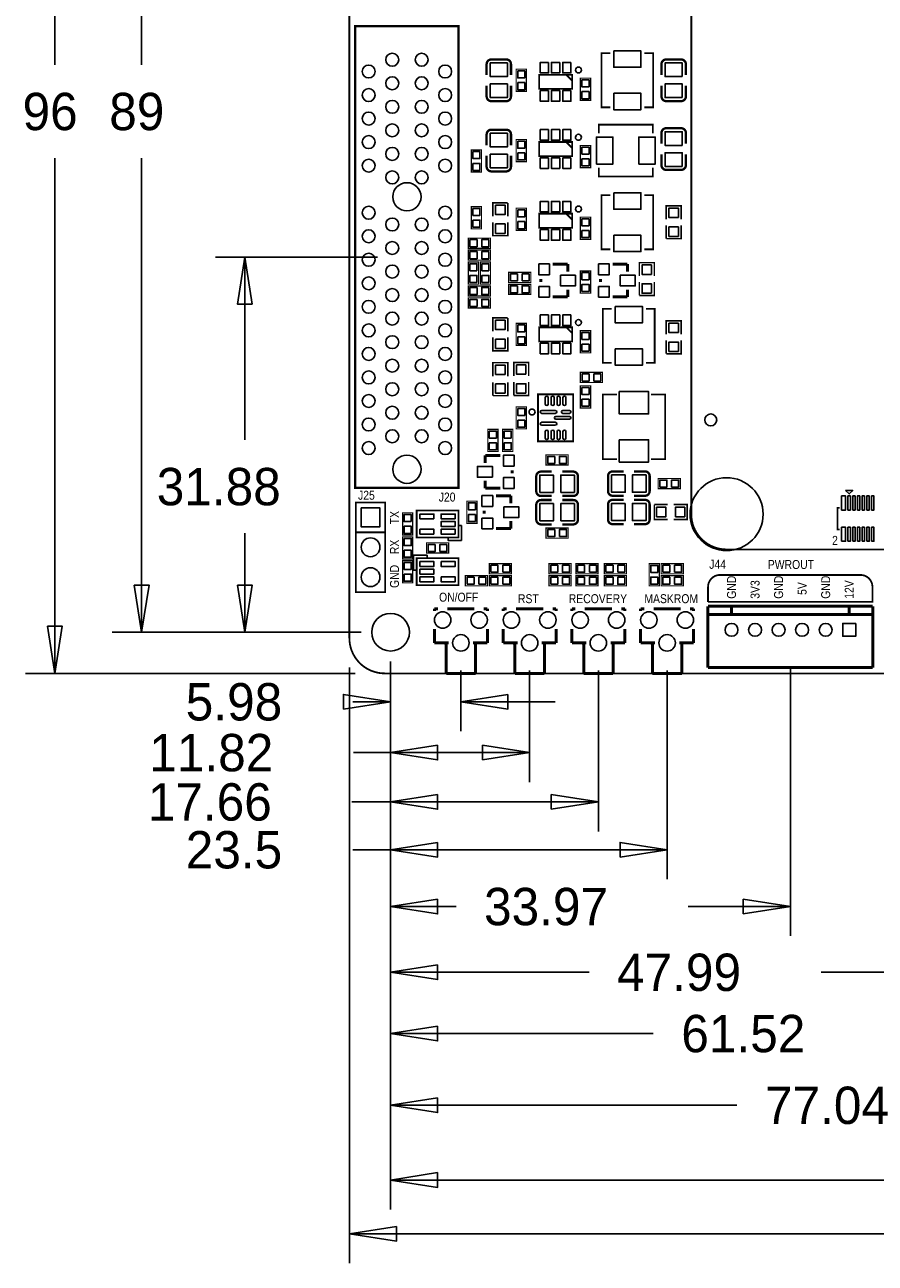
# Model space of a CAD drawing. Extents: x -28 to 211, y -50 to 129.
# Tile 1 of 18: x -28 to 45, y -50 to 55. Entities that reach past the tile are written whole.
import ezdxf

# ---------------------------------------------------------------- set-up
doc = ezdxf.new("R2010")
doc.units = 0
for name, color, linetype in [('BG_DIMEMSION_TOP', 161, 'CONTINUOUS'), ('BG_OUTLINE', 12, 'CONTINUOUS'), ('BG_SILKSCREEN_TOP', 7, 'CONTINUOUS'), ('PG_SILKSCREEN_TOP', 253, 'CONTINUOUS'), ('PIN_TOP', 92, 'CONTINUOUS')]:
    doc.layers.add(name, color=color, linetype=linetype)

msp = doc.modelspace()

# ---------------------------------------------------------------- linework, layer by layer
at = {"layer": 'BG_DIMEMSION_TOP'}
for points in [[(-25.019, 51.72075), (-25.019, 95.999986)], [(-17.653, 51.72075), (-17.653, 92.499993)], [(-25.019, 43.78325), (-25.019, 0)], [(-17.653, 43.78325), (-17.653, 3.499993)], [(2.390013, 35.384892), (-11.389893, 35.384892)], [(-8.265058, 31.3849), (-8.89, 35.384892), (-9.514942, 31.3849), (-8.265058, 31.3849)], [(-8.89, 19.84375), (-8.89, 35.384892)], [(-8.89, 11.90625), (-8.89, 3.499993)], [(-18.277942, 7.499985), (-17.653, 3.499993), (-17.028058, 7.499985), (-18.277942, 7.499985)], [(-9.514942, 7.499985), (-8.89, 3.499993), (-8.265058, 7.499985), (-9.514942, 7.499985)], [(-25.643942, 3.999992), (-25.019, 0), (-24.394058, 3.999992), (-25.643942, 3.999992)], [(1.0001, 3.499993), (-20.152893, 3.499993)], [(1.0001, 3.499993), (-11.389893, 3.499993)], [(0.500101, 0), (-27.518893, 0)], [(0, 0.500101), (0, -50.124893)], [(3.499993, 1.0001), (3.499993, -45.552893)], [(3.499993, 1.0001), (3.499993, -39.202893)], [(3.499993, 1.0001), (3.499993, -33.106893)], [(3.499993, 1.0001), (3.499993, -27.899893)], [(3.499993, 1.0001), (3.499993, -22.311893)], [(3.499993, 1.0001), (3.499993, -17.485893)], [(3.499993, 1.0001), (3.499993, -13.421893)], [(3.499993, 1.0001), (3.499993, -9.230893)], [(3.499993, 1.0001), (3.499993, -4.912893)], [(9.476994, 0.242011), (9.476994, -4.912893)], [(15.318994, 0.242011), (15.318994, -9.230893)], [(21.160994, 0.242011), (21.160994, -13.421893)], [(27.002994, 0.242011), (27.002994, -17.485893)], [(37.474982, 0.599999), (37.474982, -22.311893)], [(-0.499999, -3.037942), (3.499993, -2.413), (-0.499999, -1.788058), (-0.499999, -3.037942)], [(13.476986, -1.788058), (9.476994, -2.413), (13.476986, -3.037942), (13.476986, -1.788058)], [(0.28575, -2.413), (3.499993, -2.413)], [(17.476978, -2.413), (9.476994, -2.413)], [(7.499985, -6.106058), (3.499993, -6.731), (7.499985, -7.355942), (7.499985, -6.106058)], [(11.319002, -7.355942), (15.318994, -6.731), (11.319002, -6.106058), (11.319002, -7.355942)], [(0.33655, -6.731), (3.499993, -6.731)], [(3.499993, -6.731), (15.318994, -6.731)], [(7.499985, -10.297058), (3.499993, -10.922), (7.499985, -11.546942), (7.499985, -10.297058)], [(17.161002, -11.546942), (21.160994, -10.922), (17.161002, -10.297058), (17.161002, -11.546942)], [(0.20955, -10.922), (3.499993, -10.922)], [(3.499993, -10.922), (21.160994, -10.922)], [(7.499985, -14.361058), (3.499993, -14.986), (7.499985, -15.610942), (7.499985, -14.361058)], [(23.003002, -15.610942), (27.002994, -14.986), (23.003002, -14.361058), (23.003002, -15.610942)], [(0.28575, -14.986), (3.499993, -14.986)], [(3.499993, -14.986), (27.002994, -14.986)], [(7.499985, -19.187058), (3.499993, -19.812), (7.499985, -20.436942), (7.499985, -19.187058)], [(9.06145, -19.812), (3.499993, -19.812)], [(28.78455, -19.812), (37.474982, -19.812)], [(33.47499, -20.436942), (37.474982, -19.812), (33.47499, -19.187058), (33.47499, -20.436942)], [(7.499985, -24.775058), (3.499993, -25.4), (7.499985, -26.024942), (7.499985, -24.775058)], [(20.36445, -25.4), (3.499993, -25.4)], [(40.08755, -25.4), (51.490982, -25.4)], [(7.499985, -29.982058), (3.499993, -30.607), (7.499985, -31.231942), (7.499985, -29.982058)], [(25.82545, -30.607), (3.499993, -30.607)], [(7.499985, -36.078058), (3.499993, -36.703), (7.499985, -37.327942), (7.499985, -36.078058)], [(32.93745, -36.703), (3.499993, -36.703)], [(7.499985, -42.428058), (3.499993, -43.053), (7.499985, -43.677942), (7.499985, -42.428058)], [(77.99705, -43.053), (3.499993, -43.053)], [(3.999992, -47.000058), (0, -47.625), (3.999992, -48.249942), (3.999992, -47.000058)], [(77.99705, -47.625), (0, -47.625)]]:
    msp.add_lwpolyline(points, dxfattribs=at)
at = {"layer": 'BG_OUTLINE', "const_width": 0.1524}
msp.add_lwpolyline([(0, 2.999994), (0, 92.999992, -0.414214), (2.999994, 95.999986), (170.000016, 95.999986, -0.414214), (173.00001, 92.999992), (173.00001, 2.999994, -0.414214), (170.000016, 0), (2.999994, 0, -0.414214), (0, 2.999994)], format="xyb", dxfattribs=at)
at = {"layer": 'BG_SILKSCREEN_TOP', "const_width": 0.1524}
for points in [[(29.056203, 59.532774), (29.056203, 13.532866)], [(32.056197, 10.532872), (98.056319, 10.532872)]]:
    msp.add_lwpolyline(points, dxfattribs=at)
for points in [[(29.056203, 13.532866, 0.414214), (32.056197, 10.532872)], [(30.48, 6.079998), (44.45, 6.079998), (44.45, 7.349998, 0.414214), (43.434, 8.365998), (31.496, 8.365998, 0.414214), (30.48, 7.349998), (30.48, 6.079998)]]:
    msp.add_lwpolyline(points, format="xyb", dxfattribs=at)
at = {"layer": 'PG_SILKSCREEN_TOP'}
for points, const_width in [([(9.279915, 54.99989), (9.279915, 15.769895), (0.499897, 15.769895), (0.499897, 54.99989), (9.279915, 54.99989)], 0.2), ([(22.169501, 52.705483), (21.419515, 52.705483), (21.419515, 48.105492), (22.169501, 48.105492)], 0.150012), ([(25.069521, 48.105492), (25.819506, 48.105492), (25.819506, 52.705483), (25.069521, 52.705483)], 0.150012), ([(11.66495, 51.773074), (11.66495, 50.853086)], 0.199898), ([(26.52395, 51.773074), (26.52395, 50.853086)], 0.199898), ([(15.0368, 51.342798), (15.0368, 49.463198), (14.1732, 49.463198), (14.1732, 51.342798), (15.0368, 51.342798)], 0.1016), ([(18.925997, 49.675999), (18.925997, 50.875997), (16.126003, 50.875997), (16.126003, 49.675999), (18.925997, 49.675999)], 0.150012), ([(18.925997, 50.375998), (18.425998, 50.875997)], 0.150012), ([(19.6342, 48.701198), (19.6342, 50.580798), (20.4978, 50.580798), (20.4978, 48.701198), (19.6342, 48.701198)], 0.1016), ([(13.73505, 49.032922), (13.73505, 49.95291)], 0.199898), ([(28.59405, 49.032922), (28.59405, 49.95291)], 0.199898), ([(25.792506, 45.881519), (25.792506, 46.631504), (21.192515, 46.631504), (21.192515, 45.881519)], 0.150012), ([(11.66495, 45.804074), (11.66495, 44.884086)], 0.199898), ([(15.0368, 45.373798), (15.0368, 43.494198), (14.1732, 43.494198), (14.1732, 45.373798), (15.0368, 45.373798)], 0.1016), ([(26.52395, 45.931074), (26.52395, 45.011086)], 0.199898), ([(11.2268, 44.484798), (11.2268, 42.605198), (10.3632, 42.605198), (10.3632, 44.484798), (11.2268, 44.484798)], 0.1016), ([(18.925997, 43.960999), (18.925997, 45.160997), (16.126003, 45.160997), (16.126003, 43.960999), (18.925997, 43.960999)], 0.150012), ([(18.925997, 44.660998), (18.425998, 45.160997)], 0.150012), ([(19.6342, 42.986198), (19.6342, 44.865798), (20.4978, 44.865798), (20.4978, 42.986198), (19.6342, 42.986198)], 0.1016), ([(28.59405, 43.190922), (28.59405, 44.11091)], 0.199898), ([(13.73505, 43.063922), (13.73505, 43.98391)], 0.199898), ([(21.192515, 42.981499), (21.192515, 42.231513), (25.792506, 42.231513), (25.792506, 42.981499)], 0.150012), ([(12.192, 38.845998), (12.192, 39.988998), (13.462, 39.988998)], 0.127), ([(13.462, 39.988998), (13.462, 38.845998)], 0.127), ([(22.169501, 40.640483), (21.419515, 40.640483), (21.419515, 36.040492), (22.169501, 36.040492)], 0.150012), ([(25.069521, 36.040492), (25.819506, 36.040492), (25.819506, 40.640483), (25.069521, 40.640483)], 0.150012), ([(11.2268, 39.658798), (11.2268, 37.779198), (10.3632, 37.779198), (10.3632, 39.658798), (11.2268, 39.658798)], 0.1016), ([(15.0368, 39.531798), (15.0368, 37.652198), (14.1732, 37.652198), (14.1732, 39.531798), (15.0368, 39.531798)], 0.1016), ([(18.925997, 37.864999), (18.925997, 39.064997), (16.126003, 39.064997), (16.126003, 37.864999), (18.925997, 37.864999)], 0.150012), ([(18.925997, 38.564998), (18.425998, 39.064997)], 0.150012), ([(26.924, 38.591998), (26.924, 39.734998), (28.194, 39.734998), (28.194, 38.591998)], 0.127), ([(13.462, 38.337998), (13.462, 37.194998), (12.192, 37.194998), (12.192, 38.337998)], 0.127), ([(19.6342, 36.890198), (19.6342, 38.769798), (20.4978, 38.769798), (20.4978, 36.890198), (19.6342, 36.890198)], 0.1016), ([(28.194, 38.083998), (28.194, 36.940998), (26.924, 36.940998)], 0.127), ([(26.924, 36.940998), (26.924, 38.083998)], 0.127), ([(11.9888, 36.128198), (10.1092, 36.128198), (10.1092, 36.991798), (11.9888, 36.991798), (11.9888, 36.128198)], 0.1016), ([(11.9888, 35.112198), (10.1092, 35.112198), (10.1092, 35.975798), (11.9888, 35.975798), (11.9888, 35.112198)], 0.1016), ([(10.1092, 33.080198), (10.1092, 34.959798), (10.9728, 34.959798), (10.9728, 33.080198), (10.1092, 33.080198)], 0.1016), ([(11.1252, 33.080198), (11.1252, 34.959798), (11.9888, 34.959798), (11.9888, 33.080198), (11.1252, 33.080198)], 0.1016), ([(18.5547, 34.781998), (17.2847, 34.781998)], 0.254), ([(18.5547, 34.146998), (18.5547, 34.781998)], 0.254), ([(23.6347, 34.781998), (22.3647, 34.781998)], 0.254), ([(23.6347, 34.146998), (23.6347, 34.781998)], 0.254), ([(24.638, 33.765998), (24.638, 34.908998), (25.908, 34.908998), (25.908, 33.765998)], 0.127), ([(13.5382, 34.0868), (15.4178, 34.0868), (15.4178, 33.2232), (13.5382, 33.2232), (13.5382, 34.0868)], 0.1016), ([(19.6342, 32.318198), (19.6342, 34.197798), (20.4978, 34.197798), (20.4978, 32.318198), (19.6342, 32.318198)], 0.1016), ([(11.9888, 32.064198), (10.1092, 32.064198), (10.1092, 32.927798), (11.9888, 32.927798), (11.9888, 32.064198)], 0.1016), ([(15.4178, 32.2072), (13.5382, 32.2072), (13.5382, 33.0708), (15.4178, 33.0708), (15.4178, 32.2072)], 0.1016), ([(16.2687, 33.511998), (16.2687, 33.257998)], 0.254), ([(18.5547, 32.622998), (18.5547, 31.987998)], 0.254), ([(21.3487, 33.511998), (21.3487, 33.257998)], 0.254), ([(23.6347, 32.622998), (23.6347, 31.987998)], 0.254), ([(25.908, 33.257998), (25.908, 32.114998), (24.638, 32.114998)], 0.127), ([(24.638, 32.114998), (24.638, 33.257998)], 0.127), ([(11.9888, 31.048198), (10.1092, 31.048198), (10.1092, 31.911798), (11.9888, 31.911798), (11.9888, 31.048198)], 0.1016), ([(18.5547, 31.987998), (17.2847, 31.987998)], 0.254), ([(23.6347, 31.987998), (22.3647, 31.987998)], 0.254), ([(22.296501, 30.988483), (21.546515, 30.988483), (21.546515, 26.388492), (22.296501, 26.388492)], 0.150012), ([(25.196521, 26.388492), (25.946506, 26.388492), (25.946506, 30.988483), (25.196521, 30.988483)], 0.150012), ([(12.192, 29.066998), (12.192, 30.209998), (13.462, 30.209998)], 0.127), ([(13.462, 30.209998), (13.462, 29.066998)], 0.127), ([(15.0368, 29.752798), (15.0368, 27.873198), (14.1732, 27.873198), (14.1732, 29.752798), (15.0368, 29.752798)], 0.1016), ([(18.925997, 28.212999), (18.925997, 29.412997), (16.126003, 29.412997), (16.126003, 28.212999), (18.925997, 28.212999)], 0.150012), ([(18.925997, 28.912998), (18.425998, 29.412997)], 0.150012), ([(26.924, 28.812998), (26.924, 29.955998), (28.194, 29.955998), (28.194, 28.812998)], 0.127), ([(13.462, 28.558998), (13.462, 27.415998), (12.192, 27.415998), (12.192, 28.558998)], 0.127), ([(19.6342, 27.238198), (19.6342, 29.117798), (20.4978, 29.117798), (20.4978, 27.238198), (19.6342, 27.238198)], 0.1016), ([(28.194, 28.304998), (28.194, 27.161998), (26.924, 27.161998)], 0.127), ([(26.924, 27.161998), (26.924, 28.304998)], 0.127), ([(12.192, 25.256998), (12.192, 26.399998), (13.462, 26.399998), (13.462, 25.256998)], 0.127), ([(13.97, 25.274016), (13.97, 26.417016), (15.24, 26.417016), (15.24, 25.274016)], 0.127), ([(19.6342, 25.578816), (21.5138, 25.578816), (21.5138, 24.715216), (19.6342, 24.715216), (19.6342, 25.578816)], 0.1016), ([(13.462, 24.748998), (13.462, 23.605998), (12.192, 23.605998)], 0.127), ([(12.192, 23.605998), (12.192, 24.748998)], 0.127), ([(15.24, 24.766016), (15.24, 23.623016), (13.97, 23.623016)], 0.127), ([(13.97, 23.623016), (13.97, 24.766016)], 0.127), ([(19.6342, 22.556216), (19.6342, 24.435816), (20.4978, 24.435816), (20.4978, 22.556216), (19.6342, 22.556216)], 0.1016), ([(18.525998, 23.718012), (19.025997, 23.718012), (19.025997, 19.71802), (16.026003, 19.71802), (16.026003, 23.718012), (18.525998, 23.718012)], 0.150012), ([(22.73079, 23.705007), (21.530793, 23.705007), (21.530793, 18.204993), (22.73079, 18.204993)], 0.150012), ([(25.63081, 18.204993), (26.830807, 18.204993), (26.830807, 23.705007), (25.63081, 23.705007)], 0.150012), ([(15.0368, 22.657816), (15.0368, 20.778216), (14.1732, 20.778216), (14.1732, 22.657816), (15.0368, 22.657816)], 0.1016), ([(12.6238, 20.735798), (12.6238, 18.856198), (11.7602, 18.856198), (11.7602, 20.735798), (12.6238, 20.735798)], 0.1016), ([(13.0302, 18.856198), (13.0302, 20.735798), (13.8938, 20.735798), (13.8938, 18.856198), (13.0302, 18.856198)], 0.1016), ([(11.5443, 17.890998), (11.5443, 18.525998)], 0.254), ([(11.5443, 18.525998), (12.8143, 18.525998)], 0.254), ([(18.5928, 17.713198), (16.7132, 17.713198), (16.7132, 18.576798), (18.5928, 18.576798), (18.5928, 17.713198)], 0.1016), ([(13.8303, 17.001998), (13.8303, 17.255998)], 0.254), ([(19.023076, 17.148048), (18.103088, 17.148048)], 0.199898), ([(25.119076, 17.16405), (24.199088, 17.16405)], 0.199898), ([(11.5443, 16.366998), (11.5443, 15.731998)], 0.254), ([(11.5443, 15.731998), (12.8143, 15.731998)], 0.254), ([(26.2382, 16.5608), (28.1178, 16.5608), (28.1178, 15.6972), (26.2382, 15.6972), (26.2382, 16.5608)], 0.1016), ([(13.7287, 15.096998), (12.4587, 15.096998)], 0.254), ([(13.7287, 14.461998), (13.7287, 15.096998)], 0.254), ([(16.282924, 15.077948), (17.202912, 15.077948)], 0.199898), ([(19.023076, 14.735048), (18.103088, 14.735048)], 0.199898), ([(22.378924, 15.09395), (23.298912, 15.09395)], 0.199898), ([(25.119076, 14.75105), (24.199088, 14.75105)], 0.199898), ([(0.549885, 11.985904), (3.049905, 11.985904), (3.049905, 6.905904), (0.549885, 6.905904), (0.549885, 14.525904), (3.049905, 14.525904), (3.049905, 11.985904)], 0.150012), ([(4.5212, 11.7602), (4.5212, 13.6398), (5.3848, 13.6398), (5.3848, 11.7602), (4.5212, 11.7602)], 0.1016), ([(5.715, 11.548999), (5.715, 13.834999), (9.271, 13.834999), (9.271, 11.548999), (5.715, 11.548999)], 0.1524), ([(9.9822, 12.760198), (9.9822, 14.639798), (10.8458, 14.639798), (10.8458, 12.760198), (9.9822, 12.760198)], 0.1016), ([(11.4427, 13.826998), (11.4427, 13.572998)], 0.254), ([(27.051, 13.081), (25.908, 13.081), (25.908, 14.351)], 0.127), ([(25.908, 14.351), (27.051, 14.351)], 0.127), ([(27.559, 14.351), (28.702, 14.351), (28.702, 13.081), (27.559, 13.081)], 0.127), ([(41.672485, 14.076858), (41.472485, 14.076858), (41.472485, 12.226874), (41.672485, 12.226874)], 0.150012), ([(13.7287, 12.937998), (13.7287, 12.302998)], 0.254), ([(16.282924, 12.664948), (17.202912, 12.664948)], 0.199898), ([(22.378924, 12.68095), (23.298912, 12.68095)], 0.199898), ([(5.3848, 11.6078), (5.3848, 9.7282), (4.5212, 9.7282), (4.5212, 11.6078), (5.3848, 11.6078)], 0.1016), ([(13.7287, 12.302998), (12.4587, 12.302998)], 0.254), ([(16.7132, 12.353798), (18.5928, 12.353798), (18.5928, 11.490198), (16.7132, 11.490198), (16.7132, 12.353798)], 0.1016), ([(8.4328, 10.2362), (6.5532, 10.2362), (6.5532, 11.0998), (8.4328, 11.0998), (8.4328, 10.2362)], 0.1016), ([(5.3848, 9.5758), (5.3848, 7.6962), (4.5212, 7.6962), (4.5212, 9.5758), (5.3848, 9.5758)], 0.1016), ([(9.271, 9.787001), (9.271, 7.501001), (5.715, 7.501001), (5.715, 9.787001), (9.271, 9.787001)], 0.1524), ([(11.8872, 9.3218), (13.7668, 9.3218), (13.7668, 8.4582), (11.8872, 8.4582), (11.8872, 9.3218)], 0.1016), ([(18.8468, 8.4582), (16.9672, 8.4582), (16.9672, 9.3218), (18.8468, 9.3218), (18.8468, 8.4582)], 0.1016), ([(19.2532, 9.3218), (21.1328, 9.3218), (21.1328, 8.4582), (19.2532, 8.4582), (19.2532, 9.3218)], 0.1016), ([(21.6662, 9.3218), (23.5458, 9.3218), (23.5458, 8.4582), (21.6662, 8.4582), (21.6662, 9.3218)], 0.1016), ([(25.4762, 7.4422), (25.4762, 9.3218), (26.3398, 9.3218), (26.3398, 7.4422), (25.4762, 7.4422)], 0.1016), ([(26.4922, 9.3218), (28.3718, 9.3218), (28.3718, 8.4582), (26.4922, 8.4582), (26.4922, 9.3218)], 0.1016), ([(9.8552, 8.3058), (11.7348, 8.3058), (11.7348, 7.4422), (9.8552, 7.4422), (9.8552, 8.3058)], 0.1016), ([(11.8872, 8.3058), (13.7668, 8.3058), (13.7668, 7.4422), (11.8872, 7.4422), (11.8872, 8.3058)], 0.1016), ([(16.9672, 8.3058), (18.8468, 8.3058), (18.8468, 7.4422), (16.9672, 7.4422), (16.9672, 8.3058)], 0.1016), ([(21.1328, 7.4422), (19.2532, 7.4422), (19.2532, 8.3058), (21.1328, 8.3058), (21.1328, 7.4422)], 0.1016), ([(23.5458, 7.4422), (21.6662, 7.4422), (21.6662, 8.3058), (23.5458, 8.3058), (23.5458, 7.4422)], 0.1016), ([(28.3718, 7.4422), (26.4922, 7.4422), (26.4922, 8.3058), (28.3718, 8.3058), (28.3718, 7.4422)], 0.1016), ([(7.227087, 5.49181), (7.530084, 5.49181)], 0.254), ([(7.227087, 5.298008), (7.227087, 5.49181)], 0.254), ([(8.324088, 5.49181), (10.630205, 5.49181)], 0.254), ([(11.424183, 5.49181), (11.727205, 5.49181)], 0.254), ([(11.727205, 5.298008), (11.727205, 5.49181)], 0.254), ([(13.069087, 5.49181), (13.372084, 5.49181)], 0.254), ([(13.069087, 5.298008), (13.069087, 5.49181)], 0.254), ([(14.166088, 5.49181), (16.472205, 5.49181)], 0.254), ([(17.266183, 5.49181), (17.569205, 5.49181)], 0.254), ([(17.569205, 5.298008), (17.569205, 5.49181)], 0.254), ([(18.911087, 5.49181), (19.214084, 5.49181)], 0.254), ([(18.911087, 5.298008), (18.911087, 5.49181)], 0.254), ([(20.008088, 5.49181), (22.314205, 5.49181)], 0.254), ([(23.108183, 5.49181), (23.411205, 5.49181)], 0.254), ([(23.411205, 5.298008), (23.411205, 5.49181)], 0.254), ([(24.753087, 5.49181), (25.056084, 5.49181)], 0.254), ([(24.753087, 5.298008), (24.753087, 5.49181)], 0.254), ([(25.850088, 5.49181), (28.156205, 5.49181)], 0.254), ([(28.950183, 5.49181), (29.253205, 5.49181)], 0.254), ([(29.253205, 5.298008), (29.253205, 5.49181)], 0.254), ([(44.474994, 5.699887), (30.474971, 5.699887)], 0.254), ([(30.474971, 5.699887), (30.474971, 0.499999)], 0.254), ([(32.474992, 4.999888), (32.474992, 5.699887)], 0.254), ([(42.474972, 4.999888), (42.474972, 5.699887)], 0.254), ([(44.474994, 0.499999), (44.474994, 5.699887)], 0.254), ([(44.474994, 4.999888), (30.474971, 4.999888)], 0.254), ([(7.227087, 2.591892), (7.227087, 3.785692)], 0.254), ([(11.727205, 2.591892), (11.727205, 3.785692)], 0.254), ([(13.069087, 2.591892), (13.069087, 3.785692)], 0.254), ([(17.569205, 2.591892), (17.569205, 3.785692)], 0.254), ([(18.911087, 2.591892), (18.911087, 3.785692)], 0.254), ([(23.411205, 2.591892), (23.411205, 3.785692)], 0.254), ([(24.753087, 2.591892), (24.753087, 3.785692)], 0.254), ([(29.253205, 2.591892), (29.253205, 3.785692)], 0.254), ([(7.227087, 2.591892), (8.445983, 2.591892)], 0.254), ([(8.118399, 2.591892), (8.227085, 2.483206)], 0.254), ([(8.227085, -0.008001), (8.227085, 2.483206)], 0.254), ([(10.508183, 2.591892), (11.727205, 2.591892)], 0.254), ([(10.727182, -0.008001), (10.727182, 2.591892)], 0.254), ([(13.069087, 2.591892), (14.287983, 2.591892)], 0.254), ([(13.960399, 2.591892), (14.069085, 2.483206)], 0.254), ([(14.069085, -0.008001), (14.069085, 2.483206)], 0.254), ([(16.350183, 2.591892), (17.569205, 2.591892)], 0.254), ([(16.569182, -0.008001), (16.569182, 2.591892)], 0.254), ([(18.911087, 2.591892), (20.129983, 2.591892)], 0.254), ([(19.802399, 2.591892), (19.911085, 2.483206)], 0.254), ([(19.911085, -0.008001), (19.911085, 2.483206)], 0.254), ([(22.192183, 2.591892), (23.411205, 2.591892)], 0.254), ([(22.411182, -0.008001), (22.411182, 2.591892)], 0.254), ([(24.753087, 2.591892), (25.971983, 2.591892)], 0.254), ([(25.644399, 2.591892), (25.753085, 2.483206)], 0.254), ([(25.753085, -0.008001), (25.753085, 2.483206)], 0.254), ([(28.034183, 2.591892), (29.253205, 2.591892)], 0.254), ([(28.253182, -0.008001), (28.253182, 2.591892)], 0.254), ([(8.227085, -0.008001), (10.727182, -0.008001)], 0.254), ([(14.069085, -0.008001), (16.569182, -0.008001)], 0.254), ([(19.911085, -0.008001), (22.411182, -0.008001)], 0.254), ([(25.753085, -0.008001), (28.253182, -0.008001)], 0.254), ([(30.474971, 0.499999), (44.474994, 0.499999)], 0.254)]:
    msp.add_lwpolyline(points, dxfattribs=dict(at, const_width=const_width))
at = {"layer": 'PG_SILKSCREEN_TOP', "const_width": 0.199898}
for points in [[(13.335, 52.173124), (12.065, 52.173124, 0.414214), (11.66495, 51.773074)], [(13.73505, 50.853086), (13.73505, 51.773074, 0.414214), (13.335, 52.173124)], [(28.194, 52.17287), (26.924, 52.173124, 0.414214), (26.52395, 51.773074)], [(28.59405, 50.853086), (28.59405, 51.773074, 0.4144), (28.194, 52.17287)], [(11.66495, 49.95291), (11.66495, 49.032922, 0.4144), (12.065, 48.633126)], [(26.52395, 49.95291), (26.52395, 49.032922, 0.414214), (26.924, 48.632872)], [(12.065, 48.633126), (13.335, 48.632872, 0.414214), (13.73505, 49.032922)], [(26.924, 48.632872), (28.194, 48.632872, 0.414214), (28.59405, 49.032922)], [(28.194, 46.33087), (26.924, 46.331124, 0.414214), (26.52395, 45.931074)], [(28.59405, 45.011086), (28.59405, 45.931074, 0.4144), (28.194, 46.33087)], [(13.335, 46.204124), (12.065, 46.204124, 0.414214), (11.66495, 45.804074)], [(13.73505, 44.884086), (13.73505, 45.804074, 0.414214), (13.335, 46.204124)], [(26.52395, 44.11091), (26.52395, 43.190922, 0.414214), (26.924, 42.790872)], [(11.66495, 43.98391), (11.66495, 43.063922, 0.4144), (12.065, 42.664126)], [(12.065, 42.664126), (13.335, 42.663872, 0.414214), (13.73505, 43.063922)], [(26.924, 42.790872), (28.194, 42.790872, 0.414214), (28.59405, 43.190922)], [(17.202912, 17.148048), (16.282924, 17.148048, 0.414214), (15.882874, 16.747998)], [(15.882874, 16.747998), (15.882874, 15.477998, 0.414214), (16.282924, 15.077948)], [(19.422872, 15.477998), (19.423126, 16.747998, 0.414214), (19.023076, 17.148048)], [(21.979128, 16.764), (21.978874, 15.494, 0.414214), (22.378924, 15.09395)], [(23.298912, 17.16405), (22.378924, 17.16405, 0.4144), (21.979128, 16.764)], [(25.519126, 15.494), (25.519126, 16.764, 0.414214), (25.119076, 17.16405)], [(17.202912, 14.735048), (16.282924, 14.735048, 0.414214), (15.882874, 14.334998)], [(18.103088, 15.077948), (19.023076, 15.077948, 0.4144), (19.422872, 15.477998)], [(19.422872, 13.064998), (19.423126, 14.334998, 0.414214), (19.023076, 14.735048)], [(23.298912, 14.75105), (22.378924, 14.75105, 0.4144), (21.979128, 14.351)], [(24.199088, 15.09395), (25.119076, 15.09395, 0.414214), (25.519126, 15.494)], [(25.519126, 13.081), (25.519126, 14.351, 0.414214), (25.119076, 14.75105)], [(15.882874, 14.334998), (15.882874, 13.064998, 0.414214), (16.282924, 12.664948)], [(21.979128, 14.351), (21.978874, 13.081, 0.414214), (22.378924, 12.68095)], [(18.103088, 12.664948), (19.023076, 12.664948, 0.4144), (19.422872, 13.064998)], [(24.199088, 12.68095), (25.119076, 12.68095, 0.414214), (25.519126, 13.081)]]:
    msp.add_lwpolyline(points, format="xyb", dxfattribs=at)
at = {"layer": 'PG_SILKSCREEN_TOP'}
for points in [[(19.716013, 51.275996, 1), (19.215987, 51.276, 1)], [(19.716013, 45.560996, 1), (19.215987, 45.561, 1)], [(19.716013, 39.464996, 1), (19.215987, 39.465, 1)], [(19.716013, 29.812996, 1), (19.215987, 29.813, 1)], [(15.775991, 22.218015, 1), (15.276009, 22.218017, 1)]]:
    msp.add_lwpolyline(points, format="xyb", close=True, dxfattribs=at)
for points in [[(42.172484, 15.551861), (42.772482, 15.551861), (42.472483, 15.251862)], [(8.382, 11.548999), (8.382, 11.294999), (9.525, 11.294999), (9.525, 12.564999), (9.271, 12.564999), (9.271, 11.548999)], [(6.604, 9.787001), (6.604, 10.041001), (5.461, 10.041001), (5.461, 8.771001), (5.715, 8.771001), (5.715, 9.787001)]]:
    msp.add_lwpolyline(points, close=True, dxfattribs=at)
at = {"layer": 'PIN_TOP'}
for points in [[(22.469526, 52.905609), (24.769496, 52.905609), (24.769496, 51.505561), (22.469526, 51.505561)], [(11.965051, 51.873023), (13.434949, 51.873023), (13.434949, 50.713005), (11.965051, 50.713005)], [(16.925988, 51.925995), (16.925988, 51.025996), (16.22599, 51.025996), (16.22599, 51.925995)], [(17.875999, 51.925995), (17.875999, 51.025996), (17.176001, 51.025996), (17.176001, 51.925995)], [(18.82601, 51.925995), (18.82601, 51.025996), (18.126011, 51.025996), (18.126011, 51.925995)], [(28.293949, 50.713005), (26.824051, 50.713005), (26.824051, 51.873023), (28.293949, 51.873023)], [(14.305305, 51.202565), (14.904695, 51.202565), (14.904695, 50.603175), (14.305305, 50.603175)], [(11.965051, 50.092991), (13.434949, 50.092991), (13.434949, 48.932973), (11.965051, 48.932973)], [(14.305305, 50.202821), (14.904695, 50.202821), (14.904695, 49.603431), (14.305305, 49.603431)], [(16.925988, 49.525999), (16.925988, 48.626001), (16.22599, 48.626001), (16.22599, 49.525999)], [(17.875999, 49.525999), (17.875999, 48.626001), (17.176001, 48.626001), (17.176001, 49.525999)], [(18.82601, 49.525999), (18.82601, 48.626001), (18.126011, 48.626001), (18.126011, 49.525999)], [(20.365695, 49.841175), (19.766305, 49.841175), (19.766305, 50.440565), (20.365695, 50.440565)], [(28.293949, 48.932973), (26.824051, 48.932973), (26.824051, 50.092991), (28.293949, 50.092991)], [(20.365695, 48.841431), (19.766305, 48.841431), (19.766305, 49.440821), (20.365695, 49.440821)], [(22.469526, 49.305413), (24.769496, 49.305413), (24.769496, 47.905365), (22.469526, 47.905365)], [(11.965051, 45.904023), (13.434949, 45.904023), (13.434949, 44.744005), (11.965051, 44.744005)], [(16.925988, 46.210995), (16.925988, 45.310997), (16.22599, 45.310997), (16.22599, 46.210995)], [(17.875999, 46.210995), (17.875999, 45.310997), (17.176001, 45.310997), (17.176001, 46.210995)], [(18.82601, 46.210995), (18.82601, 45.310997), (18.126011, 45.310997), (18.126011, 46.210995)], [(20.992389, 43.281524), (20.992389, 45.581494), (22.392437, 45.581494), (22.392437, 43.281524)], [(24.592585, 43.281524), (24.592585, 45.581494), (25.992633, 45.581494), (25.992633, 43.281524)], [(28.293949, 44.871005), (26.824051, 44.871005), (26.824051, 46.031023), (28.293949, 46.031023)], [(10.495305, 44.344565), (11.094695, 44.344565), (11.094695, 43.745175), (10.495305, 43.745175)], [(14.305305, 45.233565), (14.904695, 45.233565), (14.904695, 44.634175), (14.305305, 44.634175)], [(14.305305, 44.233821), (14.904695, 44.233821), (14.904695, 43.634431), (14.305305, 43.634431)], [(20.365695, 44.126175), (19.766305, 44.126175), (19.766305, 44.725565), (20.365695, 44.725565)], [(28.293949, 43.090973), (26.824051, 43.090973), (26.824051, 44.250991), (28.293949, 44.250991)], [(10.495305, 43.344821), (11.094695, 43.344821), (11.094695, 42.745431), (10.495305, 42.745431)], [(11.965051, 44.123991), (13.434949, 44.123991), (13.434949, 42.963973), (11.965051, 42.963973)], [(16.925988, 43.810999), (16.925988, 42.911001), (16.22599, 42.911001), (16.22599, 43.810999)], [(17.875999, 43.810999), (17.875999, 42.911001), (17.176001, 42.911001), (17.176001, 43.810999)], [(18.82601, 43.810999), (18.82601, 42.911001), (18.126011, 42.911001), (18.126011, 43.810999)], [(20.365695, 43.126431), (19.766305, 43.126431), (19.766305, 43.725821), (20.365695, 43.725821)], [(16.925988, 40.114995), (16.925988, 39.214996), (16.22599, 39.214996), (16.22599, 40.114995)], [(17.875999, 40.114995), (17.875999, 39.214996), (17.176001, 39.214996), (17.176001, 40.114995)], [(18.82601, 40.114995), (18.82601, 39.214996), (18.126011, 39.214996), (18.126011, 40.114995)], [(22.469526, 40.840609), (24.769496, 40.840609), (24.769496, 39.440561), (22.469526, 39.440561)], [(10.495305, 39.518565), (11.094695, 39.518565), (11.094695, 38.919175), (10.495305, 38.919175)], [(12.42695, 39.792148), (13.22705, 39.792148), (13.22705, 38.992048), (12.42695, 38.992048)], [(14.305305, 39.391565), (14.904695, 39.391565), (14.904695, 38.792175), (14.305305, 38.792175)], [(27.95905, 38.738048), (27.15895, 38.738048), (27.15895, 39.538148), (27.95905, 39.538148)], [(10.495305, 38.518821), (11.094695, 38.518821), (11.094695, 37.919431), (10.495305, 37.919431)], [(12.42695, 38.191948), (13.22705, 38.191948), (13.22705, 37.391848), (12.42695, 37.391848)], [(14.305305, 38.391821), (14.904695, 38.391821), (14.904695, 37.792431), (14.305305, 37.792431)], [(20.365695, 38.030175), (19.766305, 38.030175), (19.766305, 38.629565), (20.365695, 38.629565)], [(27.95905, 37.137848), (27.15895, 37.137848), (27.15895, 37.937948), (27.95905, 37.937948)], [(10.848823, 36.859693), (10.848823, 36.260303), (10.249433, 36.260303), (10.249433, 36.859693)], [(11.848567, 36.859693), (11.848567, 36.260303), (11.249177, 36.260303), (11.249177, 36.859693)], [(16.925988, 37.714999), (16.925988, 36.815001), (16.22599, 36.815001), (16.22599, 37.714999)], [(17.875999, 37.714999), (17.875999, 36.815001), (17.176001, 36.815001), (17.176001, 37.714999)], [(18.82601, 37.714999), (18.82601, 36.815001), (18.126011, 36.815001), (18.126011, 37.714999)], [(20.365695, 37.030431), (19.766305, 37.030431), (19.766305, 37.629821), (20.365695, 37.629821)], [(22.469526, 37.240413), (24.769496, 37.240413), (24.769496, 35.840365), (22.469526, 35.840365)], [(10.848823, 35.843693), (10.848823, 35.244303), (10.249433, 35.244303), (10.249433, 35.843693)], [(11.848567, 35.843693), (11.848567, 35.244303), (11.249177, 35.244303), (11.249177, 35.843693)], [(10.840695, 34.220175), (10.241305, 34.220175), (10.241305, 34.819565), (10.840695, 34.819565)], [(11.856695, 34.220175), (11.257305, 34.220175), (11.257305, 34.819565), (11.856695, 34.819565)], [(16.0909, 34.794698), (17.0053, 34.794698), (17.0053, 33.880298), (16.0909, 33.880298)], [(21.1709, 34.794698), (22.0853, 34.794698), (22.0853, 33.880298), (21.1709, 33.880298)], [(10.840695, 33.220431), (10.241305, 33.220431), (10.241305, 33.819821), (10.840695, 33.819821)], [(11.856695, 33.220431), (11.257305, 33.220431), (11.257305, 33.819821), (11.856695, 33.819821)], [(13.678433, 33.355305), (13.678433, 33.954695), (14.277823, 33.954695), (14.277823, 33.355305)], [(14.678177, 33.355305), (14.678177, 33.954695), (15.277567, 33.954695), (15.277567, 33.355305)], [(17.9451, 33.842198), (19.2151, 33.842198), (19.2151, 32.927798), (17.9451, 32.927798)], [(20.365695, 33.458175), (19.766305, 33.458175), (19.766305, 34.057565), (20.365695, 34.057565)], [(23.0251, 33.842198), (24.2951, 33.842198), (24.2951, 32.927798), (23.0251, 32.927798)], [(25.67305, 33.912048), (24.87295, 33.912048), (24.87295, 34.712148), (25.67305, 34.712148)], [(10.848823, 32.795693), (10.848823, 32.196303), (10.249433, 32.196303), (10.249433, 32.795693)], [(11.848567, 32.795693), (11.848567, 32.196303), (11.249177, 32.196303), (11.249177, 32.795693)], [(14.277823, 32.938695), (14.277823, 32.339305), (13.678433, 32.339305), (13.678433, 32.938695)], [(15.277567, 32.938695), (15.277567, 32.339305), (14.678177, 32.339305), (14.678177, 32.938695)], [(16.0909, 32.889698), (17.0053, 32.889698), (17.0053, 31.975298), (16.0909, 31.975298)], [(20.365695, 32.458431), (19.766305, 32.458431), (19.766305, 33.057821), (20.365695, 33.057821)], [(21.1709, 32.889698), (22.0853, 32.889698), (22.0853, 31.975298), (21.1709, 31.975298)], [(25.67305, 32.311848), (24.87295, 32.311848), (24.87295, 33.111948), (25.67305, 33.111948)], [(10.848823, 31.779693), (10.848823, 31.180303), (10.249433, 31.180303), (10.249433, 31.779693)], [(11.848567, 31.779693), (11.848567, 31.180303), (11.249177, 31.180303), (11.249177, 31.779693)], [(22.596526, 31.188609), (24.896496, 31.188609), (24.896496, 29.788561), (22.596526, 29.788561)], [(12.42695, 30.013148), (13.22705, 30.013148), (13.22705, 29.213048), (12.42695, 29.213048)], [(14.305305, 29.612565), (14.904695, 29.612565), (14.904695, 29.013175), (14.305305, 29.013175)], [(16.925988, 30.462995), (16.925988, 29.562997), (16.22599, 29.562997), (16.22599, 30.462995)], [(17.875999, 30.462995), (17.875999, 29.562997), (17.176001, 29.562997), (17.176001, 30.462995)], [(18.82601, 30.462995), (18.82601, 29.562997), (18.126011, 29.562997), (18.126011, 30.462995)], [(27.95905, 28.959048), (27.15895, 28.959048), (27.15895, 29.759148), (27.95905, 29.759148)], [(14.305305, 28.612821), (14.904695, 28.612821), (14.904695, 28.013431), (14.305305, 28.013431)], [(20.365695, 28.378175), (19.766305, 28.378175), (19.766305, 28.977565), (20.365695, 28.977565)], [(12.42695, 28.412948), (13.22705, 28.412948), (13.22705, 27.612848), (12.42695, 27.612848)], [(16.925988, 28.062999), (16.925988, 27.163001), (16.22599, 27.163001), (16.22599, 28.062999)], [(17.875999, 28.062999), (17.875999, 27.163001), (17.176001, 27.163001), (17.176001, 28.062999)], [(18.82601, 28.062999), (18.82601, 27.163001), (18.126011, 27.163001), (18.126011, 28.062999)], [(20.365695, 27.378431), (19.766305, 27.378431), (19.766305, 27.977821), (20.365695, 27.977821)], [(22.596526, 27.588413), (24.896496, 27.588413), (24.896496, 26.188365), (22.596526, 26.188365)], [(27.95905, 27.358848), (27.15895, 27.358848), (27.15895, 28.158948), (27.95905, 28.158948)], [(13.22705, 25.403048), (12.42695, 25.403048), (12.42695, 26.203148), (13.22705, 26.203148)], [(15.00505, 25.420066), (14.20495, 25.420066), (14.20495, 26.220166), (15.00505, 26.220166)], [(19.774433, 24.847321), (19.774433, 25.446711), (20.373823, 25.446711), (20.373823, 24.847321)], [(20.774177, 24.847321), (20.774177, 25.446711), (21.373567, 25.446711), (21.373567, 24.847321)], [(13.22705, 23.802848), (12.42695, 23.802848), (12.42695, 24.602948), (13.22705, 24.602948)], [(15.00505, 23.819866), (14.20495, 23.819866), (14.20495, 24.619966), (15.00505, 24.619966)], [(20.365695, 23.696193), (19.766305, 23.696193), (19.766305, 24.295583), (20.365695, 24.295583)], [(20.365695, 22.696449), (19.766305, 22.696449), (19.766305, 23.295839), (20.365695, 23.295839)], [(22.930802, 23.955007), (25.430797, 23.955007), (25.430797, 22.05501), (22.930802, 22.05501)], [(14.305305, 22.517583), (14.904695, 22.517583), (14.904695, 21.918193), (14.305305, 21.918193)], [(14.305305, 21.517839), (14.904695, 21.517839), (14.904695, 20.918449), (14.305305, 20.918449)], [(11.892305, 20.595565), (12.491695, 20.595565), (12.491695, 19.996175), (11.892305, 19.996175)], [(13.761695, 19.996175), (13.162305, 19.996175), (13.162305, 20.595565), (13.761695, 20.595565)], [(11.892305, 19.595821), (12.491695, 19.595821), (12.491695, 18.996431), (11.892305, 18.996431)], [(13.761695, 18.996431), (13.162305, 18.996431), (13.162305, 19.595821), (13.761695, 19.595821)], [(22.930802, 19.854989), (25.430797, 19.854989), (25.430797, 17.954993), (22.930802, 17.954993)], [(14.0081, 17.624298), (13.0937, 17.624298), (13.0937, 18.538698), (14.0081, 18.538698)], [(17.452823, 18.444693), (17.452823, 17.845303), (16.853433, 17.845303), (16.853433, 18.444693)], [(18.452567, 18.444693), (18.452567, 17.845303), (17.853177, 17.845303), (17.853177, 18.444693)], [(12.1539, 16.671798), (10.8839, 16.671798), (10.8839, 17.586198), (12.1539, 17.586198)], [(16.182975, 15.378049), (16.182975, 16.847947), (17.342993, 16.847947), (17.342993, 15.378049)], [(17.963007, 15.378049), (17.963007, 16.847947), (19.123025, 16.847947), (19.123025, 15.378049)], [(23.438993, 16.863949), (23.438993, 15.394051), (22.278975, 15.394051), (22.278975, 16.863949)], [(25.219025, 16.863949), (25.219025, 15.394051), (24.059007, 15.394051), (24.059007, 16.863949)], [(14.0081, 15.719298), (13.0937, 15.719298), (13.0937, 16.633698), (14.0081, 16.633698)], [(26.378433, 15.829305), (26.378433, 16.428695), (26.977823, 16.428695), (26.977823, 15.829305)], [(27.378177, 15.829305), (27.378177, 16.428695), (27.977567, 16.428695), (27.977567, 15.829305)], [(11.2649, 15.109698), (12.1793, 15.109698), (12.1793, 14.195298), (11.2649, 14.195298)], [(41.822472, 13.876858), (41.822472, 15.076856), (42.172484, 15.076856), (42.172484, 13.876858)], [(42.372483, 13.876858), (42.372483, 15.076856), (42.572483, 15.076856), (42.572483, 13.876858)], [(42.772482, 13.876858), (42.772482, 15.076856), (42.972482, 15.076856), (42.972482, 13.876858)], [(43.172482, 13.876858), (43.172482, 15.076856), (43.372481, 15.076856), (43.372481, 13.876858)], [(43.572481, 13.876858), (43.572481, 15.076856), (43.77248, 15.076856), (43.77248, 13.876858)], [(43.97248, 13.876858), (43.97248, 15.076856), (44.17248, 15.076856), (44.17248, 13.876858)], [(44.372479, 13.876858), (44.372479, 15.076856), (44.572479, 15.076856), (44.572479, 13.876858)], [(0.999896, 14.055903), (2.599893, 14.055903), (2.599893, 12.455906), (0.999896, 12.455906)], [(10.713695, 13.900175), (10.114305, 13.900175), (10.114305, 14.499565), (10.713695, 14.499565)], [(13.1191, 14.157198), (14.3891, 14.157198), (14.3891, 13.242798), (13.1191, 13.242798)], [(16.182975, 12.965049), (16.182975, 14.434947), (17.342993, 14.434947), (17.342993, 12.965049)], [(17.963007, 12.965049), (17.963007, 14.434947), (19.123025, 14.434947), (19.123025, 12.965049)], [(23.438993, 14.450949), (23.438993, 12.981051), (22.278975, 12.981051), (22.278975, 14.450949)], [(25.219025, 14.450949), (25.219025, 12.981051), (24.059007, 12.981051), (24.059007, 14.450949)], [(26.10485, 13.31595), (26.10485, 14.11605), (26.90495, 14.11605), (26.90495, 13.31595)], [(27.70505, 13.31595), (27.70505, 14.11605), (28.50515, 14.11605), (28.50515, 13.31595)], [(5.252695, 12.900177), (4.653305, 12.900177), (4.653305, 13.499567), (5.252695, 13.499567)], [(7.190003, 13.13881), (5.996203, 13.13881), (5.996203, 13.54521), (7.190003, 13.54521)], [(8.989797, 13.13881), (7.795997, 13.13881), (7.795997, 13.54521), (8.989797, 13.54521)], [(8.989797, 12.488799), (7.795997, 12.488799), (7.795997, 12.895199), (8.989797, 12.895199)], [(10.713695, 12.900431), (10.114305, 12.900431), (10.114305, 13.499821), (10.713695, 13.499821)], [(11.2649, 13.204698), (12.1793, 13.204698), (12.1793, 12.290298), (11.2649, 12.290298)], [(5.252695, 11.900433), (4.653305, 11.900433), (4.653305, 12.499823), (5.252695, 12.499823)], [(7.190003, 11.838788), (5.996203, 11.838788), (5.996203, 12.245188), (7.190003, 12.245188)], [(8.989797, 11.838788), (7.795997, 11.838788), (7.795997, 12.245188), (8.989797, 12.245188)], [(16.853433, 11.622303), (16.853433, 12.221693), (17.452823, 12.221693), (17.452823, 11.622303)], [(17.853177, 11.622303), (17.853177, 12.221693), (18.452567, 12.221693), (18.452567, 11.622303)], [(41.822472, 11.226876), (41.822472, 12.426874), (42.172484, 12.426874), (42.172484, 11.226876)], [(42.372483, 11.226876), (42.372483, 12.426874), (42.572483, 12.426874), (42.572483, 11.226876)], [(42.772482, 11.226876), (42.772482, 12.426874), (42.972482, 12.426874), (42.972482, 11.226876)], [(43.172482, 11.226876), (43.172482, 12.426874), (43.372481, 12.426874), (43.372481, 11.226876)], [(43.572481, 11.226876), (43.572481, 12.426874), (43.77248, 12.426874), (43.77248, 11.226876)], [(43.97248, 11.226876), (43.97248, 12.426874), (44.17248, 12.426874), (44.17248, 11.226876)], [(44.372479, 11.226876), (44.372479, 12.426874), (44.572479, 12.426874), (44.572479, 11.226876)], [(4.653305, 11.467567), (5.252695, 11.467567), (5.252695, 10.868177), (4.653305, 10.868177)], [(7.292823, 10.967695), (7.292823, 10.368305), (6.693433, 10.368305), (6.693433, 10.967695)], [(8.292567, 10.967695), (8.292567, 10.368305), (7.693177, 10.368305), (7.693177, 10.967695)], [(4.653305, 10.467823), (5.252695, 10.467823), (5.252695, 9.868433), (4.653305, 9.868433)], [(5.996203, 9.497212), (7.190003, 9.497212), (7.190003, 9.090812), (5.996203, 9.090812)], [(7.795997, 9.497212), (8.989797, 9.497212), (8.989797, 9.090812), (7.795997, 9.090812)], [(4.653305, 9.435567), (5.252695, 9.435567), (5.252695, 8.836177), (4.653305, 8.836177)], [(4.653305, 8.435823), (5.252695, 8.435823), (5.252695, 7.836433), (4.653305, 7.836433)], [(5.996203, 8.847201), (7.190003, 8.847201), (7.190003, 8.440801), (5.996203, 8.440801)], [(12.027433, 8.590305), (12.027433, 9.189695), (12.626823, 9.189695), (12.626823, 8.590305)], [(13.027177, 8.590305), (13.027177, 9.189695), (13.626567, 9.189695), (13.626567, 8.590305)], [(17.706823, 9.189695), (17.706823, 8.590305), (17.107433, 8.590305), (17.107433, 9.189695)], [(18.706567, 9.189695), (18.706567, 8.590305), (18.107177, 8.590305), (18.107177, 9.189695)], [(19.393433, 8.590305), (19.393433, 9.189695), (19.992823, 9.189695), (19.992823, 8.590305)], [(20.393177, 8.590305), (20.393177, 9.189695), (20.992567, 9.189695), (20.992567, 8.590305)], [(21.806433, 8.590305), (21.806433, 9.189695), (22.405823, 9.189695), (22.405823, 8.590305)], [(22.806177, 8.590305), (22.806177, 9.189695), (23.405567, 9.189695), (23.405567, 8.590305)], [(26.207695, 8.582177), (25.608305, 8.582177), (25.608305, 9.181567), (26.207695, 9.181567)], [(26.632433, 8.590305), (26.632433, 9.189695), (27.231823, 9.189695), (27.231823, 8.590305)], [(27.632177, 8.590305), (27.632177, 9.189695), (28.231567, 9.189695), (28.231567, 8.590305)], [(5.996203, 8.19719), (7.190003, 8.19719), (7.190003, 7.79079), (5.996203, 7.79079)], [(7.795997, 8.19719), (8.989797, 8.19719), (8.989797, 7.79079), (7.795997, 7.79079)], [(9.995433, 7.574305), (9.995433, 8.173695), (10.594823, 8.173695), (10.594823, 7.574305)], [(10.995177, 7.574305), (10.995177, 8.173695), (11.594567, 8.173695), (11.594567, 7.574305)], [(12.027433, 7.574305), (12.027433, 8.173695), (12.626823, 8.173695), (12.626823, 7.574305)], [(13.027177, 7.574305), (13.027177, 8.173695), (13.626567, 8.173695), (13.626567, 7.574305)], [(17.107433, 7.574305), (17.107433, 8.173695), (17.706823, 8.173695), (17.706823, 7.574305)], [(18.107177, 7.574305), (18.107177, 8.173695), (18.706567, 8.173695), (18.706567, 7.574305)], [(19.992823, 8.173695), (19.992823, 7.574305), (19.393433, 7.574305), (19.393433, 8.173695)], [(20.992567, 8.173695), (20.992567, 7.574305), (20.393177, 7.574305), (20.393177, 8.173695)], [(22.405823, 8.173695), (22.405823, 7.574305), (21.806433, 7.574305), (21.806433, 8.173695)], [(23.405567, 8.173695), (23.405567, 7.574305), (22.806177, 7.574305), (22.806177, 8.173695)], [(26.207695, 7.582433), (25.608305, 7.582433), (25.608305, 8.181823), (26.207695, 8.181823)], [(27.231823, 8.173695), (27.231823, 7.574305), (26.632433, 7.574305), (26.632433, 8.173695)], [(28.231567, 8.173695), (28.231567, 7.574305), (27.632177, 7.574305), (27.632177, 8.173695)], [(43.024971, 4.24989), (43.024971, 3.149892), (41.924973, 3.149892), (41.924973, 4.24989)]]:
    msp.add_lwpolyline(points, close=True, dxfattribs=at)
for points in [[(16.900995, 23.443019), (16.900995, 22.893033, -1), (16.650983, 22.893033), (16.650983, 23.443019, -1)], [(17.400994, 23.443019), (17.400994, 22.893033, -1), (17.150982, 22.893033), (17.150982, 23.443019, -1)], [(17.901018, 23.443019), (17.901018, 22.893033, -1), (17.651006, 22.893033), (17.651006, 23.443019, -1)], [(18.401017, 23.443019), (18.401017, 22.893033, -1), (18.151005, 22.893033), (18.151005, 23.443019, -1)], [(17.500994, 22.093009), (16.351009, 22.093009, -1), (16.351009, 22.343021), (17.500994, 22.343021, -1)], [(18.151005, 22.343021), (18.700991, 22.343021, -1), (18.700991, 22.093009), (18.151005, 22.093009, -1)], [(17.500994, 21.093011), (16.351009, 21.093011, -1), (16.351009, 21.343023), (17.500994, 21.343023, -1)], [(17.551006, 21.843022), (18.700991, 21.843022, -1), (18.700991, 21.59301), (17.551006, 21.59301, -1)], [(16.900995, 20.542999), (16.900995, 19.993013, -1), (16.650983, 19.993013), (16.650983, 20.542999, -1)], [(17.400994, 20.542999), (17.400994, 19.993013, -1), (17.150982, 19.993013), (17.150982, 20.542999, -1)], [(17.901018, 20.542999), (17.901018, 19.993013, -1), (17.651006, 19.993013), (17.651006, 20.542999, -1)], [(18.401017, 20.542999), (18.401017, 19.993013, -1), (18.151005, 19.993013), (18.151005, 20.542999, -1)]]:
    msp.add_lwpolyline(points, format="xyb", close=True, dxfattribs=at)
for centre, radius in [((3.639896, 52.149883), 0.549999), ((6.139917, 52.149883), 0.549999), ((1.6399, 51.149885), 0.549999), ((8.139913, 51.149885), 0.549999), ((3.639896, 50.149887), 0.549999), ((6.139917, 50.149887), 0.549999), ((1.6399, 49.149889), 0.549999), ((8.139913, 49.149889), 0.549999), ((3.639896, 48.149891), 0.549999), ((6.139917, 48.149891), 0.549999), ((1.6399, 47.149893), 0.549999), ((8.139913, 47.149893), 0.549999), ((3.639896, 46.149895), 0.549999), ((6.139917, 46.149895), 0.549999), ((1.6399, 45.149897), 0.549999), ((8.139913, 45.149897), 0.549999), ((3.639896, 44.149899), 0.549999), ((6.139917, 44.149899), 0.549999), ((1.6399, 43.149901), 0.549999), ((8.139913, 43.149901), 0.549999), ((3.639896, 42.149903), 0.549999), ((6.139917, 42.149903), 0.549999), ((4.889906, 40.499894), 1.199998), ((1.6399, 39.149884), 0.549999), ((8.139913, 39.149884), 0.549999), ((3.639896, 38.149886), 0.549999), ((6.139917, 38.149886), 0.549999), ((1.6399, 37.149888), 0.549999), ((8.139913, 37.149888), 0.549999), ((3.639896, 36.14989), 0.549999), ((6.139917, 36.14989), 0.549999), ((1.6399, 35.149892), 0.549999), ((8.139913, 35.149892), 0.549999), ((1.6399, 33.149896), 0.549999), ((3.639896, 34.149894), 0.549999), ((6.139917, 34.149894), 0.549999), ((8.139913, 33.149896), 0.549999), ((3.639896, 32.149898), 0.549999), ((6.139917, 32.149898), 0.549999), ((1.6399, 31.1499), 0.549999), ((8.139913, 31.1499), 0.549999), ((3.639896, 30.149902), 0.549999), ((6.139917, 30.149902), 0.549999), ((1.6399, 29.149904), 0.549999), ((8.139913, 29.149904), 0.549999), ((3.639896, 28.149906), 0.549999), ((6.139917, 28.149906), 0.549999), ((1.6399, 27.149882), 0.549999), ((8.139913, 27.149882), 0.549999), ((3.639896, 26.149884), 0.549999), ((6.139917, 26.149884), 0.549999), ((1.6399, 25.149886), 0.549999), ((8.139913, 25.149886), 0.549999), ((3.639896, 24.149888), 0.549999), ((6.139917, 24.149888), 0.549999), ((1.6399, 23.14989), 0.549999), ((8.139913, 23.14989), 0.549999), ((3.639896, 22.149892), 0.549999), ((6.139917, 22.149892), 0.549999), ((1.6399, 21.149894), 0.549999), ((8.139913, 21.149894), 0.549999), ((30.7086, 21.5392), 0.508), ((3.639896, 20.149896), 0.549999), ((6.139917, 20.149896), 0.549999), ((1.6399, 19.149898), 0.549999), ((8.139913, 19.149898), 0.549999), ((4.889906, 17.349902), 1.199998), ((32.056324, 13.532866), 3.099994), ((1.799895, 10.715904), 0.799998), ((1.799895, 8.175904), 0.799998), ((3.499993, 3.499993), 1.599997), ((7.927086, 4.541901), 0.699999), ((11.027181, 4.541901), 0.699999), ((13.769086, 4.541901), 0.699999), ((16.869181, 4.541901), 0.699999), ((19.611086, 4.541901), 0.699999), ((22.711181, 4.541901), 0.699999), ((25.453086, 4.541901), 0.699999), ((28.553181, 4.541901), 0.699999), ((32.474992, 3.699891), 0.549999), ((34.474988, 3.699891), 0.549999), ((36.474984, 3.699891), 0.549999), ((38.47498, 3.699891), 0.549999), ((40.474976, 3.699891), 0.549999), ((9.476994, 2.591892), 0.699999), ((15.318994, 2.591892), 0.699999), ((21.160994, 2.591892), 0.699999), ((27.002994, 2.591892), 0.699999)]:
    msp.add_circle(centre, radius, dxfattribs=at)

# ---------------------------------------------------------------- texts
at = {"layer": 'BG_DIMEMSION_TOP', "width": 0.992}
for s, p in [('96', (-27.7749, 46.1645)), ('89', (-20.4089, 46.1645)), ('31.88', (-16.3703, 14.2875)), ('5.98', (-13.9065, -4.0005)), ('11.82', (-17.0053, -8.3185)), ('17.66', (-17.1323, -12.5095)), ('23.5', (-13.9065, -16.5735)), ('33.97', (11.4427, -21.3995)), ('47.99', (22.7457, -26.9875)), ('61.52', (28.2067, -32.1945)), ('77.04', (35.3187, -38.2905))]:
    msp.add_text(s, height=3.175, dxfattribs=at).set_placement(p)
at = {"layer": 'BG_SILKSCREEN_TOP', "width": 0.866667}
for s, p in [('J25', (0.7366, 14.7574)), ('J20', (7.5946, 14.605)), ('J44', (30.5816, 8.89)), ('PWROUT', (35.56, 8.873998)), ('ON/OFF', (7.62, 6.096)), ('RST', (14.3256, 5.969)), ('RECOVERY', (18.6436, 5.969)), ('MASKROM', (25.0698, 5.969))]:
    msp.add_text(s, height=0.762, dxfattribs=at).set_placement(p)
for s, p in [('TX', (4.212895, 12.671704)), ('RX', (4.212895, 10.131704)), ('GND', (4.212895, 7.261504)), ('GND', (32.855992, 6.341491)), ('3V3', (34.855988, 6.341491)), ('GND', (36.855984, 6.341491)), ('5V', (38.85598, 6.671691)), ('GND', (40.855976, 6.341491)), ('12V', (42.855972, 6.341491))]:
    msp.add_text(s, height=0.762, rotation=90, dxfattribs=at).set_placement(p)
at = {"layer": 'PG_SILKSCREEN_TOP', "width": 0.866667}
msp.add_text('2', height=0.762, dxfattribs=at).set_placement((41.021, 10.922))

doc.saveas('drawing.dxf')
